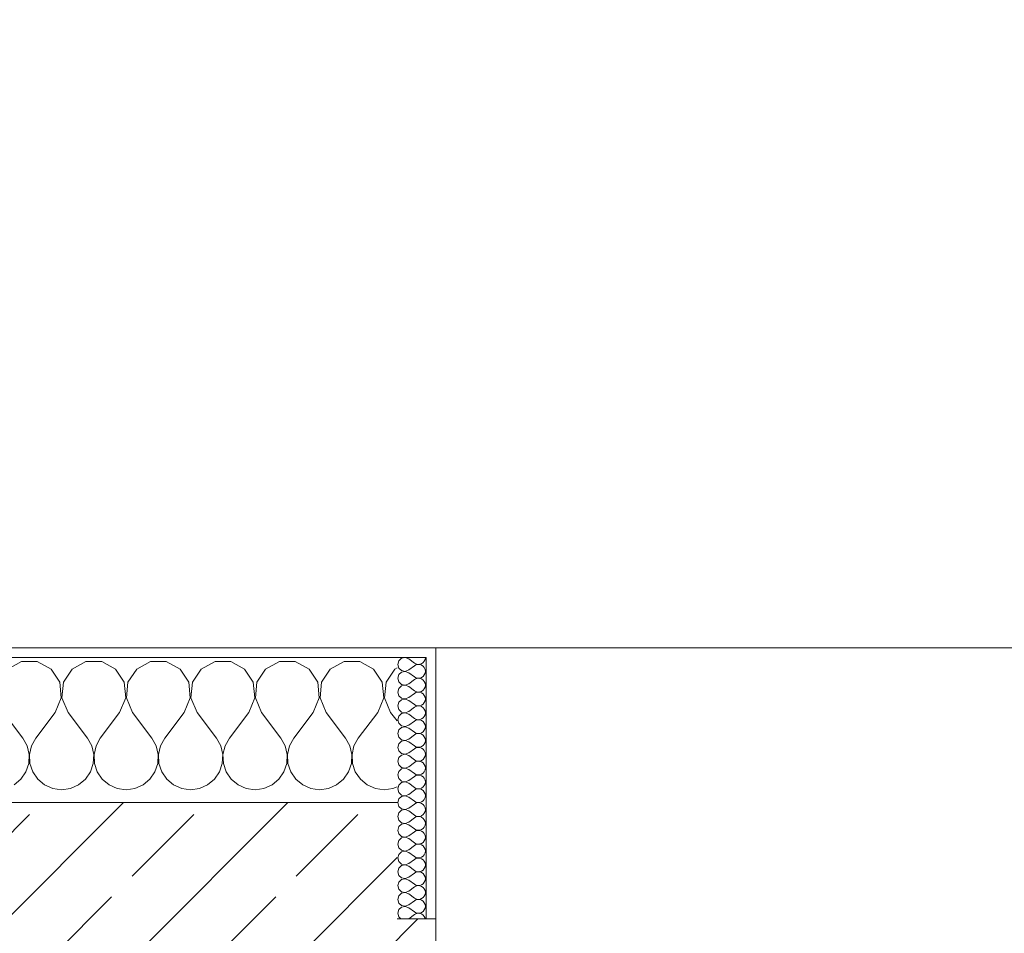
# Model space of a CAD drawing. Header units: metres. Extents: x -3.6 to 65.4, y -11 to 16.8.
# Tile 58 of 178: x 0.7 to 1.7, y 13.6 to 14.5. Entities that reach past the tile are written whole.
import ezdxf

# ---------------------------------------------------------------- set-up
doc = ezdxf.new("R2010")
doc.units = ezdxf.units.M
doc.header["$MEASUREMENT"] = 0
doc.layers.add('154 - Bemaßung_ Beschriftung.Ausbau - Deckenspiegel', color=7, linetype='Continuous')
doc.layers.add('604 - Struktur.Wand Aussen', color=7, linetype='Continuous')
doc.styles.add('ERSTELLTER_STIL_2', font='txt')
doc.dimstyles.new('ERSTELLTER_STIL__1', dxfattribs={"dimtxt": 0.1, "dimasz": 0.0532, "dimexe": 0.18, "dimexo": 0.0625, "dimgap": 0, "dimtad": 1, "dimtih": 1, "dimtoh": 1, "dimzin": 0, "dimdsep": 46, "dimtxsty": 'ERSTELLTER_STIL_2', "dimblk": 'ARROWHEAD_2', "dimblk1": 'ARROWHEAD_2', "dimblk2": 'ARROWHEAD_2', "dimcen": 0.09, "dimse1": 1, "dimse2": 1, "dimclrd": 7, "dimclre": 7, "dimclrt": 7, "dimazin": 0, "dimtfac": 1, "dimtdec": 4, "dimtmove": 0, "dimatfit": 3, "dimfxl": 1, "dimtolj": 1, "dimtzin": 0, "dimarcsym": 0})
pattern_1 = [(0, (0, 0), (0, 0.08660254), [0, -0.05]), (0, (0.025, 0.0433), (0, 0.08660254), [0, -0.05])]

# ---------------------------------------------------------------- blocks, each defined once
blk = doc.blocks.new('*X9')
at = {"layer": '604 - Struktur.Wand Aussen', "color": 7, "linetype": 'Continuous', "lineweight": 5}
for p, q in [((0.6919, 13.8407), (0.6776, 13.833)), ((0.7081, 13.8407), (0.6919, 13.8407)), ((0.7224, 13.833), (0.7081, 13.8407)), ((0.7585, 13.8407), (0.7442, 13.833)), ((0.7748, 13.8407), (0.7585, 13.8407)), ((0.7891, 13.833), (0.7748, 13.8407)), ((0.8252, 13.8407), (0.8109, 13.833)), ((0.8415, 13.8407), (0.8252, 13.8407)), ((0.8558, 13.833), (0.8415, 13.8407)), ((0.8919, 13.8407), (0.8776, 13.833)), ((0.9081, 13.8407), (0.8919, 13.8407)), ((0.9224, 13.833), (0.9081, 13.8407)), ((0.9585, 13.8407), (0.9442, 13.833)), ((0.9748, 13.8407), (0.9585, 13.8407)), ((0.9891, 13.833), (0.9748, 13.8407)), ((1.0252, 13.8407), (1.0109, 13.833)), ((1.0415, 13.8407), (1.0252, 13.8407)), ((1.0558, 13.833), (1.0415, 13.8407)), ((0.7314, 13.8195), (0.7224, 13.833)), ((0.7442, 13.833), (0.7352, 13.8195)), ((0.7981, 13.8195), (0.7891, 13.833)), ((0.8109, 13.833), (0.8019, 13.8195)), ((0.8648, 13.8195), (0.8558, 13.833)), ((0.8776, 13.833), (0.8686, 13.8195)), ((0.9314, 13.8195), (0.9224, 13.833)), ((0.9442, 13.833), (0.9352, 13.8195)), ((0.9981, 13.8195), (0.9891, 13.833)), ((1.0109, 13.833), (1.0019, 13.8195)), ((1.0648, 13.8195), (1.0558, 13.833)), ((1.0776, 13.833), (1.0686, 13.8195)), ((1.08, 13.8343), (1.0776, 13.833)), ((0.733, 13.8033), (0.7314, 13.8195)), ((0.7352, 13.8195), (0.7337, 13.8033)), ((0.7996, 13.8033), (0.7981, 13.8195)), ((0.8019, 13.8195), (0.8004, 13.8033)), ((0.8663, 13.8033), (0.8648, 13.8195)), ((0.8686, 13.8195), (0.867, 13.8033)), ((0.933, 13.8033), (0.9314, 13.8195)), ((0.9352, 13.8195), (0.9337, 13.8033)), ((0.9996, 13.8033), (0.9981, 13.8195)), ((1.0019, 13.8195), (1.0004, 13.8033)), ((1.0663, 13.8033), (1.0648, 13.8195)), ((1.0686, 13.8195), (1.067, 13.8033)), ((0.7267, 13.7883), (0.733, 13.8033)), ((0.7337, 13.8033), (0.74, 13.7883)), ((0.7933, 13.7883), (0.7996, 13.8033)), ((0.8004, 13.8033), (0.8067, 13.7883)), ((0.86, 13.7883), (0.8663, 13.8033)), ((0.867, 13.8033), (0.8733, 13.7883)), ((0.9267, 13.7883), (0.933, 13.8033)), ((0.9337, 13.8033), (0.94, 13.7883)), ((0.9933, 13.7883), (0.9996, 13.8033)), ((1.0004, 13.8033), (1.0067, 13.7883)), ((1.06, 13.7883), (1.0663, 13.8033)), ((1.067, 13.8033), (1.0733, 13.7883)), ((0.6733, 13.7883), (0.6933, 13.7617)), ((0.7267, 13.7883), (0.7067, 13.7617)), ((0.74, 13.7883), (0.76, 13.7617)), ((0.7933, 13.7883), (0.7733, 13.7617)), ((0.8067, 13.7883), (0.8267, 13.7617)), ((0.86, 13.7883), (0.84, 13.7617)), ((0.8733, 13.7883), (0.8933, 13.7617)), ((0.9267, 13.7883), (0.9067, 13.7617)), ((0.94, 13.7883), (0.96, 13.7617)), ((0.9933, 13.7883), (0.9733, 13.7617)), ((1.0067, 13.7883), (1.0267, 13.7617)), ((1.06, 13.7883), (1.04, 13.7617)), ((1.0733, 13.7883), (1.08, 13.7794)), ((0.6978, 13.7536), (0.6933, 13.7617)), ((0.7067, 13.7617), (0.7022, 13.7536)), ((0.7645, 13.7536), (0.76, 13.7617)), ((0.7733, 13.7617), (0.7689, 13.7536)), ((0.8311, 13.7536), (0.8267, 13.7617)), ((0.84, 13.7617), (0.8355, 13.7536)), ((0.8978, 13.7536), (0.8933, 13.7617)), ((0.9067, 13.7617), (0.9022, 13.7536)), ((0.9645, 13.7536), (0.96, 13.7617)), ((0.9733, 13.7617), (0.9689, 13.7536)), ((1.0311, 13.7536), (1.0267, 13.7617)), ((1.04, 13.7617), (1.0355, 13.7536)), ((0.6999, 13.7447), (0.6978, 13.7536)), ((0.7022, 13.7536), (0.7001, 13.7447)), ((0.7665, 13.7447), (0.7645, 13.7536)), ((0.7689, 13.7536), (0.7668, 13.7447)), ((0.8332, 13.7447), (0.8311, 13.7536)), ((0.8355, 13.7536), (0.8335, 13.7447)), ((0.8999, 13.7447), (0.8978, 13.7536)), ((0.9022, 13.7536), (0.9001, 13.7447)), ((0.9665, 13.7447), (0.9645, 13.7536)), ((0.9689, 13.7536), (0.9668, 13.7447)), ((1.0332, 13.7447), (1.0311, 13.7536)), ((1.0355, 13.7536), (1.0335, 13.7447)), ((0.6994, 13.7355), (0.6999, 13.7447)), ((0.7001, 13.7447), (0.7006, 13.7355)), ((0.7661, 13.7355), (0.7665, 13.7447)), ((0.7668, 13.7447), (0.7672, 13.7355)), ((0.8328, 13.7355), (0.8332, 13.7447)), ((0.8335, 13.7447), (0.8339, 13.7355)), ((0.8994, 13.7355), (0.8999, 13.7447)), ((0.9001, 13.7447), (0.9006, 13.7355)), ((0.9661, 13.7355), (0.9665, 13.7447)), ((0.9668, 13.7447), (0.9672, 13.7355)), ((1.0328, 13.7355), (1.0332, 13.7447)), ((1.0335, 13.7447), (1.0339, 13.7355)), ((0.6965, 13.7268), (0.6994, 13.7355)), ((0.7006, 13.7355), (0.7035, 13.7268)), ((0.7631, 13.7268), (0.7661, 13.7355)), ((0.7672, 13.7355), (0.7702, 13.7268)), ((0.8298, 13.7268), (0.8328, 13.7355)), ((0.8339, 13.7355), (0.8369, 13.7268)), ((0.8965, 13.7268), (0.8994, 13.7355)), ((0.9006, 13.7355), (0.9035, 13.7268)), ((0.9631, 13.7268), (0.9661, 13.7355)), ((0.9672, 13.7355), (0.9702, 13.7268)), ((1.0298, 13.7268), (1.0328, 13.7355)), ((1.0339, 13.7355), (1.0369, 13.7268)), ((0.6842, 13.7133), (0.6913, 13.7192)), ((0.6913, 13.7192), (0.6965, 13.7268)), ((0.7035, 13.7268), (0.7087, 13.7192)), ((0.7087, 13.7192), (0.7158, 13.7133)), ((0.7509, 13.7133), (0.7579, 13.7192)), ((0.7579, 13.7192), (0.7631, 13.7268)), ((0.7702, 13.7268), (0.7754, 13.7192)), ((0.7754, 13.7192), (0.7825, 13.7133)), ((0.8175, 13.7133), (0.8246, 13.7192)), ((0.8246, 13.7192), (0.8298, 13.7268)), ((0.8369, 13.7268), (0.8421, 13.7192)), ((0.8421, 13.7192), (0.8491, 13.7133)), ((0.8842, 13.7133), (0.8913, 13.7192)), ((0.8913, 13.7192), (0.8965, 13.7268)), ((0.9035, 13.7268), (0.9087, 13.7192)), ((0.9087, 13.7192), (0.9158, 13.7133)), ((0.9509, 13.7133), (0.9579, 13.7192)), ((0.9579, 13.7192), (0.9631, 13.7268)), ((0.9702, 13.7268), (0.9754, 13.7192)), ((0.9754, 13.7192), (0.9825, 13.7133)), ((1.0175, 13.7133), (1.0246, 13.7192)), ((1.0246, 13.7192), (1.0298, 13.7268)), ((1.0369, 13.7268), (1.0421, 13.7192)), ((1.0421, 13.7192), (1.0491, 13.7133)), ((0.7158, 13.7133), (0.7242, 13.7096)), ((0.7242, 13.7096), (0.7333, 13.7083)), ((0.7333, 13.7083), (0.7424, 13.7096)), ((0.7424, 13.7096), (0.7509, 13.7133)), ((0.7825, 13.7133), (0.7909, 13.7096)), ((0.7909, 13.7096), (0.8, 13.7083)), ((0.8, 13.7083), (0.8091, 13.7096)), ((0.8091, 13.7096), (0.8175, 13.7133)), ((0.8491, 13.7133), (0.8576, 13.7096)), ((0.8576, 13.7096), (0.8667, 13.7083)), ((0.8667, 13.7083), (0.8758, 13.7096)), ((0.8758, 13.7096), (0.8842, 13.7133)), ((0.9158, 13.7133), (0.9242, 13.7096)), ((0.9242, 13.7096), (0.9333, 13.7083)), ((0.9333, 13.7083), (0.9424, 13.7096)), ((0.9424, 13.7096), (0.9509, 13.7133)), ((0.9825, 13.7133), (0.9909, 13.7096)), ((0.9909, 13.7096), (1, 13.7083)), ((1, 13.7083), (1.0091, 13.7096)), ((1.0091, 13.7096), (1.0175, 13.7133)), ((1.0491, 13.7133), (1.0576, 13.7096)), ((1.0576, 13.7096), (1.0667, 13.7083)), ((1.0667, 13.7083), (1.0758, 13.7096)), ((1.0758, 13.7096), (1.08, 13.7115))]:
    blk.add_line(p, q, dxfattribs=at)
blk = doc.blocks.new('*X29')
at = {"layer": '604 - Struktur.Wand Aussen', "color": 7, "linetype": 'Continuous', "lineweight": 5}
for p, q in [((1.0818, 13.8416), (1.0807, 13.8379)), ((1.0847, 13.8442), (1.0818, 13.8416)), ((1.0885, 13.845), (1.0847, 13.8442)), ((1.0921, 13.8436), (1.0885, 13.845)), ((1.0921, 13.8436), (1.0979, 13.8393)), ((1.107, 13.8397), (1.1082, 13.8412)), ((1.1082, 13.8412), (1.109, 13.843)), ((1.109, 13.843), (1.1093, 13.845)), ((1.0807, 13.8379), (1.0818, 13.8341)), ((1.0818, 13.8341), (1.0847, 13.8315)), ((1.0847, 13.8315), (1.0885, 13.8307)), ((1.0885, 13.8307), (1.0847, 13.83)), ((1.0885, 13.8307), (1.0921, 13.8321)), ((1.0921, 13.8293), (1.0885, 13.8307)), ((1.0921, 13.8321), (1.0979, 13.8364)), ((1.0979, 13.8393), (1.0996, 13.8383)), ((1.0996, 13.8374), (1.0979, 13.8364)), ((1.0996, 13.8383), (1.1015, 13.8379)), ((1.1015, 13.8378), (1.0996, 13.8374)), ((1.1015, 13.8379), (1.1035, 13.838)), ((1.1035, 13.8377), (1.1015, 13.8378)), ((1.1035, 13.838), (1.1053, 13.8386)), ((1.1053, 13.8371), (1.1035, 13.8377)), ((1.1053, 13.8386), (1.107, 13.8397)), ((1.107, 13.836), (1.1053, 13.8371)), ((1.1082, 13.8345), (1.107, 13.836)), ((1.109, 13.8327), (1.1082, 13.8345)), ((1.1093, 13.8307), (1.109, 13.8327)), ((1.109, 13.8288), (1.1093, 13.8307)), ((1.0818, 13.8273), (1.0807, 13.8236)), ((1.0807, 13.8236), (1.0818, 13.8198)), ((1.0847, 13.83), (1.0818, 13.8273)), ((1.0921, 13.8293), (1.0979, 13.825)), ((1.0921, 13.8179), (1.0979, 13.8221)), ((1.0979, 13.825), (1.0996, 13.824)), ((1.0996, 13.8231), (1.0979, 13.8221)), ((1.0996, 13.824), (1.1015, 13.8236)), ((1.1015, 13.8235), (1.0996, 13.8231)), ((1.1015, 13.8236), (1.1035, 13.8237)), ((1.1035, 13.8234), (1.1015, 13.8235)), ((1.1035, 13.8237), (1.1053, 13.8243)), ((1.1053, 13.8228), (1.1035, 13.8234)), ((1.1053, 13.8243), (1.107, 13.8254)), ((1.107, 13.8217), (1.1053, 13.8228)), ((1.107, 13.8254), (1.1082, 13.827)), ((1.1082, 13.8202), (1.107, 13.8217)), ((1.1082, 13.827), (1.109, 13.8288)), ((1.109, 13.8184), (1.1082, 13.8202)), ((1.0818, 13.813), (1.0807, 13.8093)), ((1.0818, 13.8198), (1.0847, 13.8172)), ((1.0847, 13.8157), (1.0818, 13.813)), ((1.0847, 13.8172), (1.0885, 13.8165)), ((1.0885, 13.8164), (1.0847, 13.8157)), ((1.0885, 13.8165), (1.0921, 13.8179)), ((1.0921, 13.815), (1.0885, 13.8164)), ((1.0921, 13.815), (1.0979, 13.8107)), ((1.0979, 13.8107), (1.0996, 13.8098)), ((1.1035, 13.8094), (1.1053, 13.81)), ((1.1053, 13.81), (1.107, 13.8112)), ((1.107, 13.8112), (1.1082, 13.8127)), ((1.1082, 13.8127), (1.109, 13.8145)), ((1.1093, 13.8164), (1.109, 13.8184)), ((1.109, 13.8145), (1.1093, 13.8164)), ((1.0807, 13.8093), (1.0818, 13.8055)), ((1.0818, 13.8055), (1.0847, 13.8029)), ((1.0847, 13.8014), (1.0818, 13.7988)), ((1.0847, 13.8029), (1.0885, 13.8022)), ((1.0885, 13.8021), (1.0847, 13.8014)), ((1.0885, 13.8022), (1.0921, 13.8036)), ((1.0921, 13.8007), (1.0885, 13.8021)), ((1.0921, 13.8036), (1.0979, 13.8079)), ((1.0921, 13.8007), (1.0979, 13.7964)), ((1.0996, 13.8088), (1.0979, 13.8079)), ((1.0996, 13.8098), (1.1015, 13.8093)), ((1.1015, 13.8093), (1.0996, 13.8088)), ((1.1015, 13.8093), (1.1035, 13.8094)), ((1.1035, 13.8092), (1.1015, 13.8093)), ((1.1053, 13.8085), (1.1035, 13.8092)), ((1.107, 13.8074), (1.1053, 13.8085)), ((1.1082, 13.8059), (1.107, 13.8074)), ((1.109, 13.8041), (1.1082, 13.8059)), ((1.1082, 13.7984), (1.109, 13.8002)), ((1.1093, 13.8021), (1.109, 13.8041)), ((1.109, 13.8002), (1.1093, 13.8021)), ((1.0818, 13.7988), (1.0807, 13.795)), ((1.0807, 13.795), (1.0818, 13.7912)), ((1.0818, 13.7912), (1.0847, 13.7886)), ((1.0921, 13.7893), (1.0979, 13.7936)), ((1.0979, 13.7964), (1.0996, 13.7955)), ((1.0996, 13.7945), (1.0979, 13.7936)), ((1.0996, 13.7955), (1.1015, 13.795)), ((1.1015, 13.795), (1.0996, 13.7945)), ((1.1015, 13.795), (1.1035, 13.7951)), ((1.1035, 13.7949), (1.1015, 13.795)), ((1.1035, 13.7951), (1.1053, 13.7958)), ((1.1053, 13.7942), (1.1035, 13.7949)), ((1.1053, 13.7958), (1.107, 13.7969)), ((1.107, 13.7931), (1.1053, 13.7942)), ((1.107, 13.7969), (1.1082, 13.7984)), ((1.1082, 13.7916), (1.107, 13.7931)), ((1.109, 13.7898), (1.1082, 13.7916)), ((1.1093, 13.7879), (1.109, 13.7898)), ((1.0818, 13.7845), (1.0807, 13.7807)), ((1.0807, 13.7807), (1.0818, 13.777)), ((1.0847, 13.7871), (1.0818, 13.7845)), ((1.0847, 13.7886), (1.0885, 13.7879)), ((1.0885, 13.7878), (1.0847, 13.7871)), ((1.0885, 13.7879), (1.0921, 13.7893)), ((1.0921, 13.7864), (1.0885, 13.7878)), ((1.0921, 13.7864), (1.0979, 13.7821)), ((1.0979, 13.7821), (1.0996, 13.7812)), ((1.0996, 13.7802), (1.0979, 13.7793)), ((1.0996, 13.7812), (1.1015, 13.7807)), ((1.1015, 13.7807), (1.0996, 13.7802)), ((1.1015, 13.7807), (1.1035, 13.7808)), ((1.1035, 13.7806), (1.1015, 13.7807)), ((1.1035, 13.7808), (1.1053, 13.7815)), ((1.1053, 13.78), (1.1035, 13.7806)), ((1.1053, 13.7815), (1.107, 13.7826)), ((1.107, 13.7788), (1.1053, 13.78)), ((1.107, 13.7826), (1.1082, 13.7841)), ((1.1082, 13.7841), (1.109, 13.7859)), ((1.109, 13.7859), (1.1093, 13.7879)), ((1.0818, 13.7702), (1.0807, 13.7664)), ((1.0818, 13.777), (1.0847, 13.7743)), ((1.0847, 13.7728), (1.0818, 13.7702)), ((1.0847, 13.7743), (1.0885, 13.7736)), ((1.0885, 13.7735), (1.0847, 13.7728)), ((1.0885, 13.7736), (1.0921, 13.775)), ((1.0921, 13.7721), (1.0885, 13.7735)), ((1.0921, 13.775), (1.0979, 13.7793)), ((1.0921, 13.7721), (1.0979, 13.7679)), ((1.1082, 13.7773), (1.107, 13.7788)), ((1.107, 13.7683), (1.1082, 13.7698)), ((1.109, 13.7755), (1.1082, 13.7773)), ((1.1082, 13.7698), (1.109, 13.7716)), ((1.1093, 13.7736), (1.109, 13.7755)), ((1.109, 13.7716), (1.1093, 13.7736)), ((1.0807, 13.7664), (1.0818, 13.7627)), ((1.0818, 13.7627), (1.0847, 13.76)), ((1.0847, 13.76), (1.0885, 13.7593)), ((1.0885, 13.7593), (1.0847, 13.7585)), ((1.0885, 13.7593), (1.0921, 13.7607)), ((1.0921, 13.7579), (1.0885, 13.7593)), ((1.0921, 13.7607), (1.0979, 13.765)), ((1.0979, 13.7679), (1.0996, 13.7669)), ((1.0996, 13.766), (1.0979, 13.765)), ((1.0996, 13.7669), (1.1015, 13.7665)), ((1.1015, 13.7664), (1.0996, 13.766)), ((1.1015, 13.7665), (1.1035, 13.7666)), ((1.1035, 13.7663), (1.1015, 13.7664)), ((1.1035, 13.7666), (1.1053, 13.7672)), ((1.1053, 13.7657), (1.1035, 13.7663)), ((1.1053, 13.7672), (1.107, 13.7683)), ((1.107, 13.7646), (1.1053, 13.7657)), ((1.1082, 13.763), (1.107, 13.7646)), ((1.109, 13.7612), (1.1082, 13.763)), ((1.1093, 13.7593), (1.109, 13.7612)), ((1.109, 13.7573), (1.1093, 13.7593)), ((1.0818, 13.7559), (1.0807, 13.7521)), ((1.0807, 13.7521), (1.0818, 13.7484)), ((1.0847, 13.7585), (1.0818, 13.7559)), ((1.0921, 13.7579), (1.0979, 13.7536)), ((1.0921, 13.7464), (1.0979, 13.7507)), ((1.0979, 13.7536), (1.0996, 13.7526)), ((1.0996, 13.7517), (1.0979, 13.7507)), ((1.0996, 13.7526), (1.1015, 13.7522)), ((1.1015, 13.7521), (1.0996, 13.7517)), ((1.1015, 13.7522), (1.1035, 13.7523)), ((1.1035, 13.752), (1.1015, 13.7521)), ((1.1035, 13.7523), (1.1053, 13.7529)), ((1.1053, 13.7514), (1.1035, 13.752)), ((1.1053, 13.7529), (1.107, 13.754)), ((1.107, 13.7503), (1.1053, 13.7514)), ((1.107, 13.754), (1.1082, 13.7555)), ((1.1082, 13.7488), (1.107, 13.7503)), ((1.1082, 13.7555), (1.109, 13.7573)), ((1.0818, 13.7416), (1.0807, 13.7379)), ((1.0818, 13.7484), (1.0847, 13.7458)), ((1.0847, 13.7442), (1.0818, 13.7416)), ((1.0847, 13.7458), (1.0885, 13.745)), ((1.0885, 13.745), (1.0847, 13.7442)), ((1.0885, 13.745), (1.0921, 13.7464)), ((1.0921, 13.7436), (1.0885, 13.745)), ((1.0921, 13.7436), (1.0979, 13.7393)), ((1.0979, 13.7393), (1.0996, 13.7383)), ((1.1053, 13.7386), (1.107, 13.7397)), ((1.107, 13.7397), (1.1082, 13.7412)), ((1.109, 13.747), (1.1082, 13.7488)), ((1.1082, 13.7412), (1.109, 13.743)), ((1.1093, 13.745), (1.109, 13.747)), ((1.109, 13.743), (1.1093, 13.745)), ((1.0807, 13.7379), (1.0818, 13.7341)), ((1.0818, 13.7341), (1.0847, 13.7315)), ((1.0847, 13.73), (1.0818, 13.7273)), ((1.0847, 13.7315), (1.0885, 13.7307)), ((1.0885, 13.7307), (1.0847, 13.73)), ((1.0885, 13.7307), (1.0921, 13.7321)), ((1.0921, 13.7293), (1.0885, 13.7307)), ((1.0921, 13.7321), (1.0979, 13.7364)), ((1.0921, 13.7293), (1.0979, 13.725)), ((1.0996, 13.7374), (1.0979, 13.7364)), ((1.0996, 13.7383), (1.1015, 13.7379)), ((1.1015, 13.7378), (1.0996, 13.7374)), ((1.1015, 13.7379), (1.1035, 13.738)), ((1.1035, 13.7377), (1.1015, 13.7378)), ((1.1035, 13.738), (1.1053, 13.7386)), ((1.1053, 13.7371), (1.1035, 13.7377)), ((1.107, 13.736), (1.1053, 13.7371)), ((1.1082, 13.7345), (1.107, 13.736)), ((1.109, 13.7327), (1.1082, 13.7345)), ((1.1082, 13.727), (1.109, 13.7288)), ((1.1093, 13.7307), (1.109, 13.7327)), ((1.109, 13.7288), (1.1093, 13.7307)), ((1.0818, 13.7273), (1.0807, 13.7236)), ((1.0807, 13.7236), (1.0818, 13.7198)), ((1.0818, 13.7198), (1.0847, 13.7172)), ((1.0921, 13.7179), (1.0979, 13.7221)), ((1.0979, 13.725), (1.0996, 13.724)), ((1.0996, 13.7231), (1.0979, 13.7221)), ((1.0996, 13.724), (1.1015, 13.7236)), ((1.1015, 13.7235), (1.0996, 13.7231)), ((1.1015, 13.7236), (1.1035, 13.7237)), ((1.1035, 13.7234), (1.1015, 13.7235)), ((1.1035, 13.7237), (1.1053, 13.7243)), ((1.1053, 13.7228), (1.1035, 13.7234)), ((1.1053, 13.7243), (1.107, 13.7254)), ((1.107, 13.7217), (1.1053, 13.7228)), ((1.107, 13.7254), (1.1082, 13.727)), ((1.1082, 13.7202), (1.107, 13.7217)), ((1.109, 13.7184), (1.1082, 13.7202)), ((1.1093, 13.7164), (1.109, 13.7184)), ((1.0818, 13.713), (1.0807, 13.7093)), ((1.0807, 13.7093), (1.0818, 13.7055)), ((1.0847, 13.7157), (1.0818, 13.713)), ((1.0847, 13.7172), (1.0885, 13.7165)), ((1.0885, 13.7164), (1.0847, 13.7157)), ((1.0885, 13.7165), (1.0921, 13.7179)), ((1.0921, 13.715), (1.0885, 13.7164)), ((1.0921, 13.715), (1.0979, 13.7107)), ((1.0979, 13.7107), (1.0996, 13.7098)), ((1.0996, 13.7088), (1.0979, 13.7079)), ((1.0996, 13.7098), (1.1015, 13.7093)), ((1.1015, 13.7093), (1.0996, 13.7088)), ((1.1015, 13.7093), (1.1035, 13.7094)), ((1.1035, 13.7092), (1.1015, 13.7093)), ((1.1035, 13.7094), (1.1053, 13.71)), ((1.1053, 13.7085), (1.1035, 13.7092)), ((1.1053, 13.71), (1.107, 13.7112)), ((1.107, 13.7074), (1.1053, 13.7085)), ((1.107, 13.7112), (1.1082, 13.7127)), ((1.1082, 13.7127), (1.109, 13.7145)), ((1.109, 13.7145), (1.1093, 13.7164)), ((1.0818, 13.6988), (1.0807, 13.695)), ((1.0818, 13.7055), (1.0847, 13.7029)), ((1.0847, 13.7014), (1.0818, 13.6988)), ((1.0847, 13.7029), (1.0885, 13.7022)), ((1.0885, 13.7021), (1.0847, 13.7014)), ((1.0885, 13.7022), (1.0921, 13.7036)), ((1.0921, 13.7007), (1.0885, 13.7021)), ((1.0921, 13.7036), (1.0979, 13.7079)), ((1.0921, 13.7007), (1.0979, 13.6964)), ((1.1082, 13.7059), (1.107, 13.7074)), ((1.107, 13.6969), (1.1082, 13.6984)), ((1.109, 13.7041), (1.1082, 13.7059)), ((1.1082, 13.6984), (1.109, 13.7002)), ((1.1093, 13.7021), (1.109, 13.7041)), ((1.109, 13.7002), (1.1093, 13.7021)), ((1.0807, 13.695), (1.0818, 13.6912)), ((1.0818, 13.6912), (1.0847, 13.6886)), ((1.0847, 13.6886), (1.0885, 13.6879)), ((1.0885, 13.6878), (1.0847, 13.6871)), ((1.0885, 13.6879), (1.0921, 13.6893)), ((1.0921, 13.6864), (1.0885, 13.6878)), ((1.0921, 13.6893), (1.0979, 13.6936)), ((1.0979, 13.6964), (1.0996, 13.6955)), ((1.0996, 13.6945), (1.0979, 13.6936)), ((1.0996, 13.6955), (1.1015, 13.695)), ((1.1015, 13.695), (1.0996, 13.6945)), ((1.1015, 13.695), (1.1035, 13.6951)), ((1.1035, 13.6949), (1.1015, 13.695)), ((1.1035, 13.6951), (1.1053, 13.6958)), ((1.1053, 13.6942), (1.1035, 13.6949)), ((1.1053, 13.6958), (1.107, 13.6969)), ((1.107, 13.6931), (1.1053, 13.6942)), ((1.1082, 13.6916), (1.107, 13.6931)), ((1.109, 13.6898), (1.1082, 13.6916)), ((1.1093, 13.6879), (1.109, 13.6898)), ((1.109, 13.6859), (1.1093, 13.6879)), ((1.0818, 13.6845), (1.0807, 13.6807)), ((1.0807, 13.6807), (1.0818, 13.677)), ((1.0847, 13.6871), (1.0818, 13.6845)), ((1.0921, 13.6864), (1.0979, 13.6821)), ((1.0921, 13.675), (1.0979, 13.6793)), ((1.0979, 13.6821), (1.0996, 13.6812)), ((1.0996, 13.6802), (1.0979, 13.6793)), ((1.0996, 13.6812), (1.1015, 13.6807)), ((1.1015, 13.6807), (1.0996, 13.6802)), ((1.1015, 13.6807), (1.1035, 13.6808)), ((1.1035, 13.6806), (1.1015, 13.6807)), ((1.1035, 13.6808), (1.1053, 13.6815)), ((1.1053, 13.68), (1.1035, 13.6806)), ((1.1053, 13.6815), (1.107, 13.6826)), ((1.107, 13.6788), (1.1053, 13.68)), ((1.107, 13.6826), (1.1082, 13.6841)), ((1.1082, 13.6773), (1.107, 13.6788)), ((1.1082, 13.6841), (1.109, 13.6859)), ((1.0818, 13.6702), (1.0807, 13.6664)), ((1.0818, 13.677), (1.0847, 13.6743)), ((1.0847, 13.6728), (1.0818, 13.6702)), ((1.0847, 13.6743), (1.0885, 13.6736)), ((1.0885, 13.6735), (1.0847, 13.6728)), ((1.0885, 13.6736), (1.0921, 13.675)), ((1.0921, 13.6721), (1.0885, 13.6735)), ((1.0921, 13.6721), (1.0979, 13.6679)), ((1.0979, 13.6679), (1.0996, 13.6669)), ((1.1053, 13.6672), (1.107, 13.6683)), ((1.107, 13.6683), (1.1082, 13.6698)), ((1.109, 13.6755), (1.1082, 13.6773)), ((1.1082, 13.6698), (1.109, 13.6716)), ((1.1093, 13.6736), (1.109, 13.6755)), ((1.109, 13.6716), (1.1093, 13.6736)), ((1.0807, 13.6664), (1.0818, 13.6627)), ((1.0818, 13.6627), (1.0847, 13.66)), ((1.0847, 13.6585), (1.0818, 13.6559)), ((1.0847, 13.66), (1.0885, 13.6593)), ((1.0885, 13.6593), (1.0847, 13.6585)), ((1.0885, 13.6593), (1.0921, 13.6607)), ((1.0921, 13.6579), (1.0885, 13.6593)), ((1.0921, 13.6607), (1.0979, 13.665)), ((1.0921, 13.6579), (1.0979, 13.6536)), ((1.0996, 13.666), (1.0979, 13.665)), ((1.0996, 13.6669), (1.1015, 13.6665)), ((1.1015, 13.6664), (1.0996, 13.666)), ((1.1015, 13.6665), (1.1035, 13.6666)), ((1.1035, 13.6663), (1.1015, 13.6664)), ((1.1035, 13.6666), (1.1053, 13.6672)), ((1.1053, 13.6657), (1.1035, 13.6663)), ((1.107, 13.6646), (1.1053, 13.6657)), ((1.1082, 13.663), (1.107, 13.6646)), ((1.109, 13.6612), (1.1082, 13.663)), ((1.1082, 13.6555), (1.109, 13.6573)), ((1.1093, 13.6593), (1.109, 13.6612)), ((1.109, 13.6573), (1.1093, 13.6593)), ((1.0818, 13.6559), (1.0807, 13.6521)), ((1.0807, 13.6521), (1.0818, 13.6484)), ((1.0818, 13.6484), (1.0847, 13.6458)), ((1.0921, 13.6464), (1.0979, 13.6507)), ((1.0979, 13.6536), (1.0996, 13.6526)), ((1.0996, 13.6517), (1.0979, 13.6507)), ((1.0996, 13.6526), (1.1015, 13.6522)), ((1.1015, 13.6521), (1.0996, 13.6517)), ((1.1015, 13.6522), (1.1035, 13.6523)), ((1.1035, 13.652), (1.1015, 13.6521)), ((1.1035, 13.6523), (1.1053, 13.6529)), ((1.1053, 13.6514), (1.1035, 13.652)), ((1.1053, 13.6529), (1.107, 13.654)), ((1.107, 13.6503), (1.1053, 13.6514)), ((1.107, 13.654), (1.1082, 13.6555)), ((1.1082, 13.6488), (1.107, 13.6503)), ((1.109, 13.647), (1.1082, 13.6488)), ((1.0818, 13.6416), (1.0807, 13.6379)), ((1.0807, 13.6379), (1.0818, 13.6341)), ((1.0847, 13.6442), (1.0818, 13.6416)), ((1.0847, 13.6458), (1.0885, 13.645)), ((1.0885, 13.645), (1.0847, 13.6442)), ((1.0885, 13.645), (1.0921, 13.6464)), ((1.0921, 13.6436), (1.0885, 13.645)), ((1.0921, 13.6436), (1.0979, 13.6393)), ((1.0979, 13.6393), (1.0996, 13.6383)), ((1.0996, 13.6374), (1.0979, 13.6364)), ((1.0996, 13.6383), (1.1015, 13.6379)), ((1.1015, 13.6378), (1.0996, 13.6374)), ((1.1015, 13.6379), (1.1035, 13.638)), ((1.1035, 13.6377), (1.1015, 13.6378)), ((1.1035, 13.638), (1.1053, 13.6386)), ((1.1053, 13.6371), (1.1035, 13.6377)), ((1.1053, 13.6386), (1.107, 13.6397)), ((1.107, 13.636), (1.1053, 13.6371)), ((1.107, 13.6397), (1.1082, 13.6412)), ((1.1082, 13.6412), (1.109, 13.643)), ((1.1093, 13.645), (1.109, 13.647)), ((1.109, 13.643), (1.1093, 13.645)), ((1.0818, 13.6273), (1.0807, 13.6236)), ((1.0818, 13.6341), (1.0847, 13.6315)), ((1.0847, 13.63), (1.0818, 13.6273)), ((1.0847, 13.6315), (1.0885, 13.6307)), ((1.0885, 13.6307), (1.0847, 13.63)), ((1.0885, 13.6307), (1.0921, 13.6321)), ((1.0921, 13.6293), (1.0885, 13.6307)), ((1.0921, 13.6321), (1.0979, 13.6364)), ((1.0921, 13.6293), (1.0979, 13.625)), ((1.1082, 13.6345), (1.107, 13.636)), ((1.107, 13.6254), (1.1082, 13.627)), ((1.109, 13.6327), (1.1082, 13.6345)), ((1.1082, 13.627), (1.109, 13.6288)), ((1.1093, 13.6307), (1.109, 13.6327)), ((1.109, 13.6288), (1.1093, 13.6307)), ((1.0807, 13.6236), (1.0818, 13.6198)), ((1.0818, 13.6198), (1.0847, 13.6172)), ((1.0847, 13.6172), (1.0885, 13.6165)), ((1.0885, 13.6165), (1.0921, 13.6179)), ((1.0921, 13.6179), (1.0979, 13.6221)), ((1.0979, 13.625), (1.0996, 13.624)), ((1.0996, 13.6231), (1.0979, 13.6221)), ((1.0996, 13.624), (1.1015, 13.6236)), ((1.1015, 13.6235), (1.0996, 13.6231)), ((1.1015, 13.6236), (1.1035, 13.6237)), ((1.1035, 13.6234), (1.1015, 13.6235)), ((1.1035, 13.6237), (1.1053, 13.6243)), ((1.1053, 13.6228), (1.1035, 13.6234)), ((1.1053, 13.6243), (1.107, 13.6254)), ((1.107, 13.6217), (1.1053, 13.6228)), ((1.1082, 13.6202), (1.107, 13.6217)), ((1.109, 13.6184), (1.1082, 13.6202)), ((1.1093, 13.6164), (1.109, 13.6184)), ((1.0818, 13.613), (1.0807, 13.6093)), ((1.0807, 13.6093), (1.0818, 13.6055)), ((1.0847, 13.6157), (1.0818, 13.613)), ((1.0885, 13.6164), (1.0847, 13.6157)), ((1.0921, 13.615), (1.0885, 13.6164)), ((1.0921, 13.615), (1.0979, 13.6107)), ((1.0921, 13.6036), (1.0979, 13.6079)), ((1.0979, 13.6107), (1.0996, 13.6098)), ((1.0996, 13.6088), (1.0979, 13.6079)), ((1.0996, 13.6098), (1.1015, 13.6093)), ((1.1015, 13.6093), (1.0996, 13.6088)), ((1.1015, 13.6093), (1.1035, 13.6094)), ((1.1035, 13.6092), (1.1015, 13.6093)), ((1.1035, 13.6094), (1.1053, 13.61)), ((1.1053, 13.6085), (1.1035, 13.6092)), ((1.1053, 13.61), (1.107, 13.6112)), ((1.107, 13.6074), (1.1053, 13.6085)), ((1.107, 13.6112), (1.1082, 13.6127)), ((1.1082, 13.6059), (1.107, 13.6074)), ((1.1082, 13.6127), (1.109, 13.6145)), ((1.109, 13.6145), (1.1093, 13.6164)), ((1.0818, 13.5988), (1.0807, 13.595)), ((1.0818, 13.6055), (1.0847, 13.6029)), ((1.0847, 13.6014), (1.0818, 13.5988)), ((1.0847, 13.6029), (1.0885, 13.6022)), ((1.0885, 13.6021), (1.0847, 13.6014)), ((1.0885, 13.6022), (1.0921, 13.6036)), ((1.0921, 13.6007), (1.0885, 13.6021)), ((1.0921, 13.6007), (1.0979, 13.5964)), ((1.0979, 13.5964), (1.0996, 13.5955)), ((1.1053, 13.5958), (1.107, 13.5969)), ((1.107, 13.5969), (1.1082, 13.5984)), ((1.109, 13.6041), (1.1082, 13.6059)), ((1.1082, 13.5984), (1.109, 13.6002)), ((1.1093, 13.6021), (1.109, 13.6041)), ((1.109, 13.6002), (1.1093, 13.6021)), ((1.0807, 13.595), (1.0818, 13.5912)), ((1.0818, 13.5912), (1.0847, 13.5886)), ((1.0847, 13.5871), (1.0818, 13.5845)), ((1.0847, 13.5886), (1.0885, 13.5879)), ((1.0885, 13.5878), (1.0847, 13.5871)), ((1.0885, 13.5879), (1.0921, 13.5893)), ((1.0921, 13.5864), (1.0885, 13.5878)), ((1.0921, 13.5893), (1.0979, 13.5936)), ((1.0921, 13.5864), (1.0979, 13.5821)), ((1.0996, 13.5945), (1.0979, 13.5936)), ((1.0996, 13.5955), (1.1015, 13.595)), ((1.1015, 13.595), (1.0996, 13.5945)), ((1.1015, 13.595), (1.1035, 13.5951)), ((1.1035, 13.5949), (1.1015, 13.595)), ((1.1035, 13.5951), (1.1053, 13.5958)), ((1.1053, 13.5942), (1.1035, 13.5949)), ((1.107, 13.5931), (1.1053, 13.5942)), ((1.1082, 13.5916), (1.107, 13.5931)), ((1.109, 13.5898), (1.1082, 13.5916)), ((1.1093, 13.5879), (1.109, 13.5898)), ((1.109, 13.5859), (1.1093, 13.5879)), ((1.0818, 13.5845), (1.0807, 13.5807)), ((1.0807, 13.5807), (1.0818, 13.577)), ((1.0818, 13.577), (1.0839, 13.575)), ((1.0921, 13.575), (1.0979, 13.5793)), ((1.0979, 13.5821), (1.0996, 13.5812)), ((1.0996, 13.5802), (1.0979, 13.5793)), ((1.0996, 13.5812), (1.1015, 13.5807)), ((1.1015, 13.5807), (1.0996, 13.5802)), ((1.1015, 13.5807), (1.1035, 13.5808)), ((1.1035, 13.5806), (1.1015, 13.5807)), ((1.1035, 13.5808), (1.1053, 13.5815)), ((1.1053, 13.58), (1.1035, 13.5806)), ((1.1053, 13.5815), (1.107, 13.5826)), ((1.107, 13.5788), (1.1053, 13.58)), ((1.107, 13.5826), (1.1082, 13.5841)), ((1.1082, 13.5773), (1.107, 13.5788)), ((1.1082, 13.5841), (1.109, 13.5859)), ((1.109, 13.5755), (1.1082, 13.5773)), ((1.1091, 13.575), (1.109, 13.5755))]:
    blk.add_line(p, q, dxfattribs=at)
blk = doc.blocks.new('*D216')
at = {"layer": '154 - Bemaßung_ Beschriftung.Ausbau - Deckenspiegel', "color": 7, "linetype": 'Continuous', "lineweight": 5}
for p, q in [((0.3475, 14.5711), (0.3475, 14.6761)), ((0.3677, 14.6586), (0.3273, 14.5886)), ((0.8477, 14.6586), (0.8073, 14.5886)), ((0.235, 14.6236), (0.3475, 14.6236)), ((0.3475, 14.6236), (0.8275, 14.6236))]:
    blk.add_line(p, q, dxfattribs=at)
at = {"layer": '154 - Bemaßung_ Beschriftung.Ausbau - Deckenspiegel', "color": 7, "lineweight": 5, "insert": (0.5116, 14.6436), "char_height": 0.1, "attachment_point": 7, "style": 'ERSTELLTER_STIL_2'}
blk.add_mtext('\\A1;{\\pql;\\fArial|b0|i0|c0|p38;48}', dxfattribs=at)
blk = doc.blocks.new('ARROWHEAD_2')
at = {"color": 0, "linetype": 'Continuous', "lineweight": 0}
for p, q in [((-0.378, -0.655), (0.378, 0.655)), ((0, 0), (-1, 0))]:
    blk.add_line(p, q, dxfattribs=at)
blk = doc.blocks.new('*D217')
at = {"layer": '154 - Bemaßung_ Beschriftung.Ausbau - Deckenspiegel', "color": 7, "linetype": 'Continuous', "lineweight": 5}
for p, q in [((0.8275, 14.5711), (0.8275, 14.6761)), ((1.3075, 14.5711), (1.3075, 14.6761)), ((0.8477, 14.6586), (0.8073, 14.5886)), ((1.3277, 14.6586), (1.2873, 14.5886)), ((0.3475, 14.6236), (0.8275, 14.6236)), ((0.8275, 14.6236), (1.3075, 14.6236))]:
    blk.add_line(p, q, dxfattribs=at)
at = {"layer": '154 - Bemaßung_ Beschriftung.Ausbau - Deckenspiegel', "color": 7, "lineweight": 5, "insert": (0.9916, 14.6436), "char_height": 0.1, "attachment_point": 7, "style": 'ERSTELLTER_STIL_2'}
blk.add_mtext('\\A1;{\\pql;\\fArial|b0|i0|c0|p38;48}', dxfattribs=at)
blk = doc.blocks.new('*D218')
at = {"layer": '154 - Bemaßung_ Beschriftung.Ausbau - Deckenspiegel', "color": 7, "linetype": 'Continuous', "lineweight": 5}
for p, q in [((1.3075, 14.5711), (1.3075, 14.6761)), ((1.7875, 14.5711), (1.7875, 14.6761)), ((1.3277, 14.6586), (1.2873, 14.5886)), ((1.8077, 14.6586), (1.7673, 14.5886)), ((1.3075, 14.6236), (1.7875, 14.6236))]:
    blk.add_line(p, q, dxfattribs=at)
at = {"layer": '154 - Bemaßung_ Beschriftung.Ausbau - Deckenspiegel', "color": 7, "lineweight": 5, "insert": (1.4716, 14.6436), "char_height": 0.1, "attachment_point": 7, "style": 'ERSTELLTER_STIL_2'}
blk.add_mtext('\\A1;{\\pql;\\fArial|b0|i0|c0|p38;48}', dxfattribs=at)

msp = doc.modelspace()

# ---------------------------------------------------------------- hatches: boundary and pattern name
at = {"layer": '604 - Struktur.Wand Aussen', "linetype": 'Continuous', "lineweight": 0, "true_color": 0x000000}
h = msp.add_hatch(dxfattribs=at)
h.set_pattern_fill('Verputz_0001', color=18, style=0, pattern_type=2)
h.set_pattern_definition(pattern_1)
h.paths.add_polyline_path([(-0.165, 13.855), (-0.165, 13.845), (1.11, 13.845), (1.11, 13.855)])
h = msp.add_hatch(dxfattribs=at)
h.set_pattern_fill('Verputz_0001', color=18, style=0, pattern_type=2)
h.set_pattern_definition(pattern_1)
h.paths.add_polyline_path([(1.11, 13.855), (1.11, 13.575), (1.12, 13.575), (1.12, 13.855)])
h = msp.add_hatch(dxfattribs=at)
h.set_pattern_fill('Beton__Stahlbeton_0001', color=18, style=0, pattern_type=2)
h.set_pattern_definition([(45, (0, 0), (-0.0848528, 0.0848528), []), (45, (-0.04243, 0.04243), (-0.0848528, 0.0848528), [0.09, -0.03])])
h.paths.add_polyline_path([(1.08, 13.695), (0.225, 13.695), (0.225, 13.455), (1.11, 13.455), (1.11, 13.505), (1.12, 13.505), (1.12, 13.575), (1.11, 13.575), (1.08, 13.575)])

# ---------------------------------------------------------------- linework, layer by layer
at = {"layer": '604 - Struktur.Wand Aussen', "color": 7, "linetype": 'Continuous', "lineweight": 5}
for p, q in [((1.11, 13.855), (1.12, 13.855)), ((1.12, 13.855), (1.12, 13.845)), ((1.08, 13.845), (-0.025, 13.845)), ((1.08, 13.845), (1.11, 13.845)), ((1.11, 13.575), (1.11, 13.845)), ((1.11, 13.845), (1.11, 13.575)), ((1.12, 13.845), (1.12, 13.705)), ((1.12, 13.705), (1.12, 13.695)), ((1.12, 13.695), (1.12, 13.575)), ((1.08, 13.575), (1.11, 13.575)), ((1.11, 13.575), (1.12, 13.575))]:
    msp.add_line(p, q, dxfattribs=at)
at = {"layer": '604 - Struktur.Wand Aussen', "color": 7, "linetype": 'Continuous', "lineweight": 13}
for p, q in [((3.52, 13.855), (1.12, 13.855)), ((1.08, 13.695), (0.225, 13.695)), ((1.12, 13.575), (1.12, 13.505))]:
    msp.add_line(p, q, dxfattribs=at)
at = {"layer": '604 - Struktur.Wand Aussen', "color": 7, "linetype": 'Continuous', "lineweight": 5, "flags": 128}
msp.add_lwpolyline([(1.11, 13.855), (-0.175, 13.855)], dxfattribs=at)

# ---------------------------------------------------------------- block references
at = {"layer": '604 - Struktur.Wand Aussen', "color": 7, "lineweight": 18}
for name in ['*X9', '*X29']:
    msp.add_blockref(name, (0, 0), dxfattribs=at)

# ---------------------------------------------------------------- dimensions: what is measured, and where the dimension line sits
at = {"layer": '154 - Bemaßung_ Beschriftung.Ausbau - Deckenspiegel', "color": 7, "linetype": 'Continuous', "lineweight": 5}
for base, p1, p2, picture, middle in [((0.8275, 14.6236), (0.3475, 8.51), (0.8275, 12.3376), '*D216', (0.5878, 14.6936)), ((1.3075, 14.6236), (0.8275, 12.3376), (1.3075, 12.6184), '*D217', (1.0678, 14.6936)), ((1.7875, 14.6236), (1.3075, 12.6184), (1.7875, 12.6578), '*D218', (1.5478, 14.6936))]:
    dim = msp.add_linear_dim(base=base, p1=p1, p2=p2, dimstyle='ERSTELLTER_STIL__1', dxfattribs=at)
    dim.commit()
    dim.dimension.update_dxf_attribs({"geometry": picture, "text_midpoint": middle, "dimtype": 160})

doc.saveas('drawing.dxf')
